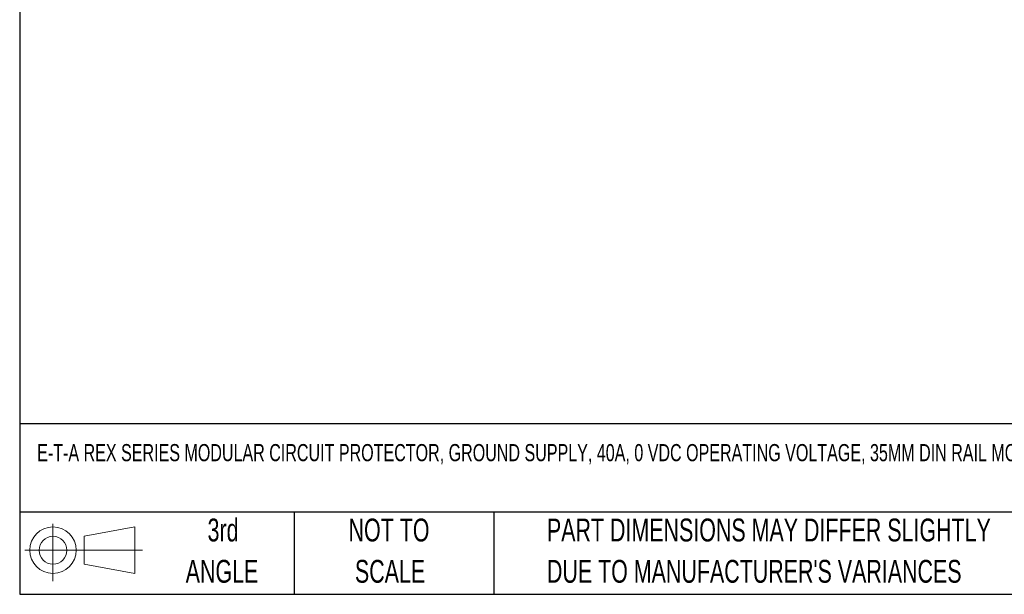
# Model space of a CAD drawing. Header units: millimetres. Extents: x 8 to 341, y 8 to 262.
# Tile 1 of 11: x 8 to 122, y 8 to 74. Entities that reach past the tile are written whole.
import ezdxf

# ---------------------------------------------------------------- set-up
doc = ezdxf.new("R2010")
doc.units = ezdxf.units.MM
doc.header["$LTSCALE"] = 1.25
doc.layers.add('TEXT', color=140, linetype='Continuous', lineweight=25)
doc.styles.add('SLDTEXTSTYLE0', font='TXT', dxfattribs={"width": 0.7})

# ---------------------------------------------------------------- blocks, each defined once
blk = doc.blocks.new('Block11')
at = {"color": 7, "linetype": 'Continuous', "lineweight": 18}
for p, q in [((3.24, 6.64), (3.24, 0)), ((6.85, 5.21), (12.72, 6.29)), ((12.72, 6.29), (12.72, 0.91)), ((6.85, 2), (6.85, 5.21)), ((0, 3.6), (13.59, 3.6)), ((6.85, 2), (12.72, 0.91))]:
    blk.add_line(p, q, dxfattribs=at)
for radius in [2.69, 1.61]:
    blk.add_circle((3.24, 3.6), radius, dxfattribs=at)
blk = doc.blocks.new('Block12')
at = {"color": 7, "linetype": 'Continuous'}
blk.add_blockref('Block11', (0, 0), dxfattribs=at)
blk = doc.blocks.new('SW_NOTE_0_2')
at = {"layer": 'TEXT', "color": 0, "char_height": 2.6458, "attachment_point": 1, "style": 'SLDTEXTSTYLE0'}
for s, insert in [('PART DIMENSIONS MAY DIFFER SLIGHTLY', (0, 3.41)), ("DUE TO MANUFACTURER'S VARIANCES", (0, -1.37))]:
    blk.add_mtext(s, dxfattribs=dict(at, insert=insert))
blk = doc.blocks.new('SW_NOTE_0_3')
at = {"layer": 'TEXT', "color": 0, "char_height": 2.646, "attachment_point": 2, "style": 'SLDTEXTSTYLE0'}
for s, insert in [('NOT TO', (6.57, 3.41)), ('SCALE', (6.69, -1.37))]:
    blk.add_mtext(s, dxfattribs=dict(at, insert=insert))
blk = doc.blocks.new('SW_NOTE_0_4')
at = {"layer": 'TEXT', "color": 0, "char_height": 2.646, "attachment_point": 2, "style": 'SLDTEXTSTYLE0'}
for s, insert in [('3rd', (2.89, 3.41)), ('ANGLE', (2.77, -1.37))]:
    blk.add_mtext(s, dxfattribs=dict(at, insert=insert))

msp = doc.modelspace()

# ---------------------------------------------------------------- linework, layer by layer
at = {"layer": 'TEXT'}
for p, q in [((7.937, 261.938), (7.937, 7.937)), ((341.312, 27.658), (7.937, 27.658)), ((341.312, 17.462), (7.937, 17.462)), ((39.687, 17.462), (39.687, 7.937)), ((62.765, 17.462), (62.765, 7.937)), ((7.937, 7.937), (341.312, 7.937))]:
    msp.add_line(p, q, dxfattribs=at)

# ---------------------------------------------------------------- block references
for name, p in [('Block12', (8.547, 9.442)), ('SW_NOTE_0_4', (28.559, 13.294)), ('SW_NOTE_0_3', (44.071, 13.294)), ('SW_NOTE_0_2', (68.899, 13.294))]:
    msp.add_blockref(name, p, dxfattribs=at)

# ---------------------------------------------------------------- texts
at = {"layer": 'TEXT', "insert": (9.957, 25.328), "char_height": 1.984375, "attachment_point": 1, "style": 'SLDTEXTSTYLE0'}
msp.add_mtext('E-T-A REX SERIES MODULAR CIRCUIT PROTECTOR, GROUND SUPPLY, 40A, 0 VDC OPERATING VOLTAGE, 35MM DIN RAIL MOUNT.', dxfattribs=at)

doc.saveas('drawing.dxf')
